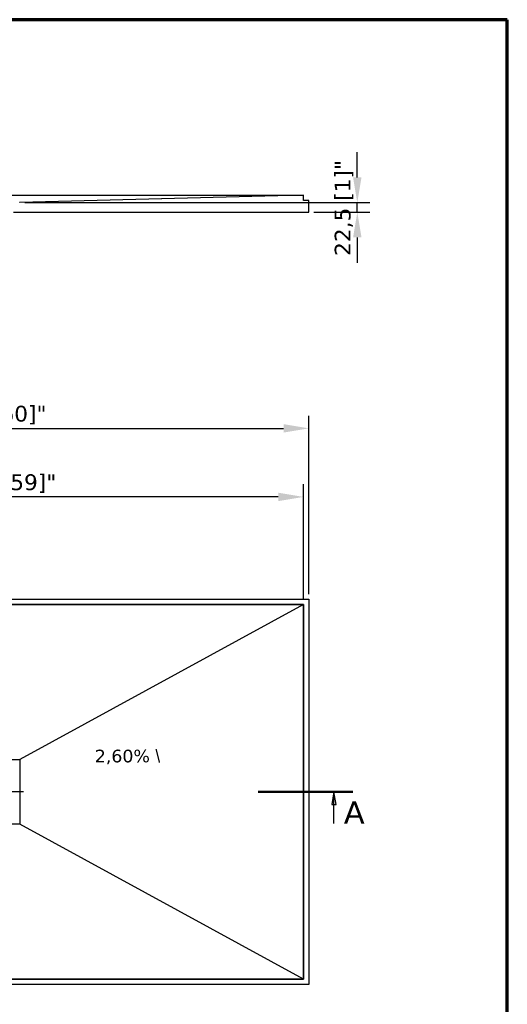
# Model space of a CAD drawing. Header units: millimetres. Extents: x -11430 to 11430, y -300 to 4365.
# Tile 11 of 12: x 1903 to 3060, y 2030 to 4365. Entities that reach past the tile are written whole.
import ezdxf

# ---------------------------------------------------------------- set-up
doc = ezdxf.new("R2010")
doc.units = ezdxf.units.MM
doc.header["$LTSCALE"] = 15
doc.linetypes.add('CHAIN', pattern=[0.3543, 0.2362, -0.0295, 0.0591, -0.0295])
doc.layers.get('0').update_dxf_attribs({"lineweight": 25})
for name, color, linetype, lineweight in [('_Sichtbarkanten', 7, 'Continuous', 25), ('Bemaßung (ISO)', 7, 'Continuous', 25), ('Mittelpunktmarkierung (ISO)', 7, 'Continuous', 25), ('Rahmen (ISO)', 7, 'Continuous', 70), ('Schnittlinie (ISO)', 7, 'CHAIN', 25), ('Symbol (ISO)', 7, 'Continuous', 25)]:
    doc.layers.add(name, color=color, linetype=linetype, lineweight=lineweight)
doc.styles.add('Bezeichnungstext (DIN)', font='verdana.ttf')
doc.styles.add('Notiztext (ISO)', font='verdana.ttf')
doc.styles.add('Pfeiltext', font='verdana.ttf')
doc.dimstyles.new('wedi A-Kon_F&E', dxfattribs={"dimscale": 15, "dimtxt": 2.5, "dimasz": 4, "dimexe": 2, "dimexo": 0.8, "dimgap": 0.3, "dimtad": 1, "dimdec": 1, "dimrnd": 1e-08, "dimtxsty": 'Notiztext (ISO)', "dimcen": 0.09, "dimclrd": 7, "dimclre": 7, "dimclrt": 256, "dimadec": 0, "dimazin": 2, "dimtfac": 0.6, "dimtmove": 0, "dimatfit": 3, "dimfxl": 1, "dimtolj": 1, "dimlwd": -1, "dimlwe": -1, "dimarcsym": 0})

# ---------------------------------------------------------------- blocks, each defined once
blk = doc.blocks.new('Ränder wedi_Zeichnungsrahmen')
at = {"layer": 'Rahmen (ISO)'}
for p, q in [((204, 291), (20, 291)), ((204, 6), (204, 291))]:
    blk.add_line(p, q, dxfattribs=at)
blk = doc.blocks.new('2DTransSchnitt0')
at = {"layer": 'Schnittlinie (ISO)', "linetype": 'Continuous', "lineweight": 50}
for p, q in [((66.66, 168.91), (81.66, 168.91)), ((164.59, 168.91), (179.59, 168.91))]:
    blk.add_line(p, q, dxfattribs=at)
at = {"layer": 'Schnittlinie (ISO)', "linetype": 'Continuous'}
for p, q in [((69.66, 168.91), (69.31, 166.91)), ((69.66, 166.91), (69.66, 168.91)), ((70.01, 166.91), (69.66, 168.91)), ((176.59, 168.91), (176.24, 166.91)), ((176.59, 166.91), (176.59, 168.91)), ((176.94, 166.91), (176.59, 168.91)), ((69.31, 166.91), (70.01, 166.91)), ((69.66, 163.91), (69.66, 166.91)), ((176.24, 166.91), (176.94, 166.91)), ((176.59, 163.91), (176.59, 166.91))]:
    blk.add_line(p, q, dxfattribs=at)
at = {"layer": 'Schnittlinie (ISO)', "linetype": 'Continuous', "flags": 128}
for points in [[(70.01, 166.91), (69.66, 168.91), (69.31, 166.91), (70.01, 166.91)], [(176.94, 166.91), (176.59, 168.91), (176.24, 166.91), (176.94, 166.91)]]:
    blk.add_lwpolyline(points, dxfattribs=at)
at = {"layer": 'Schnittlinie (ISO)'}
for points in [[(70.01, 166.91), (69.66, 168.91), (69.31, 166.91), (70.01, 166.91)], [(176.94, 166.91), (176.59, 168.91), (176.24, 166.91), (176.94, 166.91)]]:
    blk.add_solid(points, dxfattribs=at)
at = {"layer": 'Schnittlinie (ISO)', "char_height": 3.5, "attachment_point": 7, "style": 'Bezeichnungstext (DIN)'}
for insert in [(64.92, 163.91), (178.15, 163.91)]:
    blk.add_mtext('A', dxfattribs=dict(at, insert=insert))
blk = doc.blocks.new('*D31')
at = {"layer": 'Bemaßung (ISO)', "color": 7, "transparency": 16777216}
for p, q in [((1065.2, 3002.9), (1065.2, 3425.8)), ((2589.2, 3002.9), (2589.2, 3425.8)), ((1125.2, 3395.8), (2529.2, 3395.8))]:
    blk.add_line(p, q, dxfattribs=at)
for points in [[(1125.2, 3405.8), (1125.2, 3385.8), (1065.2, 3395.8)], [(2529.2, 3405.8), (2529.2, 3385.8), (2589.2, 3395.8)]]:
    blk.add_solid(points, dxfattribs=at)
at = {"layer": 'Defpoints', "color": 0, "transparency": 16777216}
for p in [(2589.2, 3395.8), (1065.2, 2990.9), (2589.2, 2990.9)]:
    blk.add_point(p, dxfattribs=at)
at = {"layer": 'Bemaßung (ISO)', "transparency": 16777216, "insert": (1690.2, 3449.4), "char_height": 37.5, "attachment_point": 1, "style": 'Notiztext (ISO)'}
blk.add_mtext('\\A1;1524 [60]"', dxfattribs=at)
blk = doc.blocks.new('*D33')
at = {"layer": 'Bemaßung (ISO)', "color": 7, "transparency": 16777216}
for p, q in [((1077.9, 2990.2), (1077.9, 3263.2)), ((2576.5, 2990.2), (2576.5, 3263.2)), ((2516.5, 3233.2), (1137.9, 3233.2))]:
    blk.add_line(p, q, dxfattribs=at)
for points in [[(1137.9, 3243.2), (1137.9, 3223.2), (1077.9, 3233.2)], [(2516.5, 3243.2), (2516.5, 3223.2), (2576.5, 3233.2)]]:
    blk.add_solid(points, dxfattribs=at)
at = {"layer": 'Defpoints', "color": 0, "transparency": 16777216}
for p in [(1077.9, 3233.2), (1077.9, 2978.2), (2576.5, 2978.2)]:
    blk.add_point(p, dxfattribs=at)
at = {"layer": 'Bemaßung (ISO)', "transparency": 16777216, "insert": (1664.4, 3286.8), "char_height": 37.5, "attachment_point": 1, "style": 'Notiztext (ISO)'}
blk.add_mtext('\\A1;1498,6 [59]"', dxfattribs=at)
blk = doc.blocks.new('*D34')
at = {"layer": 'Bemaßung (ISO)', "color": 7, "transparency": 16777216}
for p, q in [((2704.1, 3991.1), (2704.1, 4051.1)), ((1915.7, 3931.1), (2734.1, 3931.1)), ((2704.1, 3908.6), (2704.1, 3931.1)), ((2601.2, 3908.6), (2734.1, 3908.6)), ((2704.1, 3848.6), (2704.1, 3788.6))]:
    blk.add_line(p, q, dxfattribs=at)
for points in [[(2694.1, 3991.1), (2714.1, 3991.1), (2704.1, 3931.1)], [(2694.1, 3848.6), (2714.1, 3848.6), (2704.1, 3908.6)]]:
    blk.add_solid(points, dxfattribs=at)
at = {"layer": 'Defpoints', "color": 0, "transparency": 16777216}
for p in [(1903.7, 3931.1), (2704.1, 3931.1), (2589.2, 3908.6)]:
    blk.add_point(p, dxfattribs=at)
at = {"layer": 'Bemaßung (ISO)', "transparency": 16777216, "insert": (2650.5, 3804.7), "char_height": 37.5, "attachment_point": 1, "rotation": 90, "style": 'Notiztext (ISO)'}
blk.add_mtext('\\A1;22,5 [1]"', dxfattribs=at)

msp = doc.modelspace()

# ---------------------------------------------------------------- linework, layer by layer
at = {"layer": '_Sichtbarkanten'}
for p, q in [((1077.96, 3948.59), (2576.53, 3948.59)), ((2576.53, 3948.59), (1903.73, 3931.09)), ((2576.54, 3948.59), (2576.53, 3948.59)), ((2576.54, 3935.89), (2576.54, 3948.59)), ((1903.73, 3931.09), (1902.74, 3931.09)), ((2589.24, 3935.89), (2576.54, 3935.89)), ((2589.24, 3908.59), (2589.24, 3935.89)), ((1888.24, 3908.59), (2589.24, 3908.59)), ((1065.24, 2990.9), (2589.24, 2990.9)), ((2589.24, 2990.9), (2589.24, 2076.5)), ((2576.54, 2978.2), (1077.94, 2978.2)), ((1077.96, 2978.17), (2576.53, 2978.17)), ((2576.53, 2978.17), (1903.73, 2610.17)), ((2576.53, 2978.17), (2576.53, 2089.23)), ((2576.54, 2089.2), (2576.54, 2978.2)), ((1750.76, 2610.17), (1903.73, 2610.17)), ((1903.73, 2610.17), (1903.73, 2457.23)), ((1903.73, 2457.23), (1750.76, 2457.23)), ((2576.53, 2089.23), (1903.73, 2457.23)), ((1077.94, 2089.2), (2576.54, 2089.2)), ((2576.53, 2089.23), (1077.96, 2089.23)), ((2589.24, 2076.5), (1065.24, 2076.5))]:
    msp.add_line(p, q, dxfattribs=at)
at = {"layer": 'Mittelpunktmarkierung (ISO)', "linetype": 'CHAIN', "ltscale": 12.593609}
msp.add_line((1912.24, 2533.7), (1742.24, 2533.7), dxfattribs=at)

# ---------------------------------------------------------------- block references
at = {"xscale": 15, "yscale": 15, "zscale": 15}
msp.add_blockref('Ränder wedi_Zeichnungsrahmen', (0, 0), dxfattribs=at)
at = {"layer": 'Schnittlinie (ISO)', "xscale": 15, "yscale": 15, "zscale": 15}
msp.add_blockref('2DTransSchnitt0', (0, 0), dxfattribs=at)

# ---------------------------------------------------------------- texts
at = {"layer": 'Symbol (ISO)', "insert": (2081.4, 2633.7), "char_height": 30, "width": 287.7764, "attachment_point": 1, "style": 'Pfeiltext'}
msp.add_mtext('\\fVerdana|b0|i0;\\H30.0000;2,60% \\fAIGDT|b0|i0;\\H30.0000;\\\\', dxfattribs=at)

# ---------------------------------------------------------------- dimensions: what is measured, and where the dimension line sits
at = {"layer": 'Bemaßung (ISO)', "color": 7}
for base, p1, p2, angle, override, picture, middle in [((2704.1, 3931.09), (2589.24, 3908.59), (1903.73, 3931.09), 90, {"dimgap": 0.3, "dimdec": 1, "dimtol": 0, "dimlim": 0, "dimtp": 0, "dimtm": 0, "dimtdec": 2, "dimtofl": 1, "dimatfit": 1}, '*D34', (2704.1, 3919.84)), ((2589.24, 3395.84), (1065.24, 2990.9), (2589.24, 2990.9), 180, {"dimgap": 0.3, "dimdec": 1, "dimtol": 0, "dimlim": 0, "dimtp": 0, "dimtm": 0, "dimtdec": 2, "dimtofl": 0, "dimatfit": 1}, '*D31', (1827.24, 3395.84)), ((1077.94, 3233.2), (2576.54, 2978.2), (1077.94, 2978.2), 180, {"dimgap": 0.3, "dimdec": 1, "dimtol": 0, "dimlim": 0, "dimtp": 0, "dimtm": 0, "dimtdec": 2, "dimtofl": 0, "dimatfit": 1}, '*D33', (1827.24, 3233.2))]:
    dim = msp.add_linear_dim(base=base, p1=p1, p2=p2, angle=angle, text='<>"', dimstyle='wedi A-Kon_F&E', override=override, dxfattribs=at)
    dim.commit()
    dim.dimension.update_dxf_attribs({"geometry": picture, "text_midpoint": middle, "dimtype": 160})

doc.saveas('drawing.dxf')
